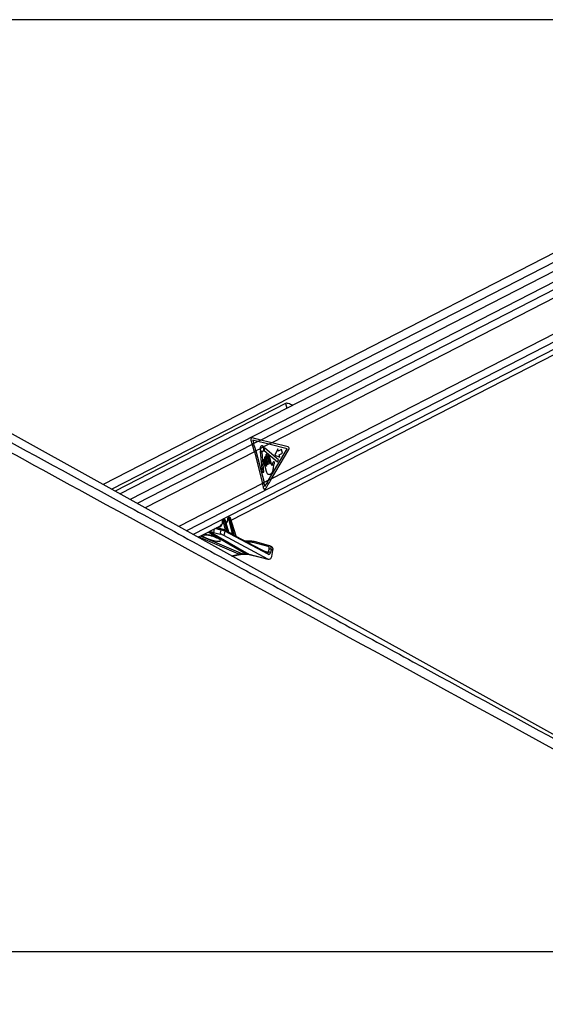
# Model space of a CAD drawing. Header units: millimetres. Extents: x 20 to 22981, y 40 to 19992.
# Tile 31 of 158: x 5284 to 6044, y 6536 to 7959. Entities that reach past the tile are written whole.
import ezdxf

# ---------------------------------------------------------------- set-up
doc = ezdxf.new("R2010")
doc.units = ezdxf.units.MM
doc.header["$LTSCALE"] = 2
doc.layers.add('COMPONENT_GEOMETRY', color=7, linetype='Continuous')
doc.styles.add('SLDTEXTSTYLE0', font='TXT', dxfattribs={"width": 0.75})
doc.dimstyles.new('SLDDIMSTYLE0', dxfattribs={"dimtxt": 100, "dimasz": 6.604, "dimexe": 0, "dimexo": 0.0625, "dimgap": 25, "dimtad": 0, "dimtih": 1, "dimtoh": 1, "dimdec": 0, "dimrnd": 1e-09, "dimzin": 12, "dimdsep": 46, "dimtxsty": 'SLDTEXTSTYLE0', "dimsah": 1, "dimcen": 0.09, "dimadec": 0, "dimazin": 3, "dimtfac": 1, "dimtdec": 0, "dimtofl": 0, "dimtmove": 0, "dimatfit": 3, "dimfxl": 1, "dimfrac": 2, "dimtolj": 1, "dimtzin": 12, "dimarcsym": 0})

# ---------------------------------------------------------------- blocks, each defined once
blk = doc.blocks.new('_D_4')
at = {"layer": 'COMPONENT_GEOMETRY', "color": 7}
for p, q in [((6638.5, 7959.5), (957.9, 7959.5)), ((964.3, 7959.5), (964.3, 5020.2)), ((727.3, 4999.9), (696.8, 4999.9)), ((696.8, 4999.9), (696.8, 4841.1)), ((1201.3, 4999.9), (1231.8, 4999.9)), ((1231.8, 4999.9), (1231.8, 4841.1)), ((696.8, 4841.1), (727.3, 4841.1)), ((1231.8, 4841.1), (1201.3, 4841.1)), ((964.3, 1752.2), (964.3, 4691.5)), ((5939.9, 1752.2), (957.9, 1752.2))]:
    blk.add_line(p, q, dxfattribs=at)
for points in [[(964.3, 7959.5), (963.3, 7952.9), (965.3, 7952.9)], [(964.3, 1752.2), (965.3, 1758.8), (963.3, 1758.8)]]:
    blk.add_solid(points, dxfattribs=at)
at = {"layer": 'COMPONENT_GEOMETRY', "color": 7, "char_height": 100, "attachment_point": 1, "style": 'SLDTEXTSTYLE0'}
for s, insert in [('10\'2.19"', (727.3, 4970)), ('3104mm', (691.5, 4820.4))]:
    blk.add_mtext(s, dxfattribs=dict(at, insert=insert))

msp = doc.modelspace()

# ---------------------------------------------------------------- linework, layer by layer
at = {"color": 7, "linetype": 'Continuous', "lineweight": 25}
for p, q in [((6605.91, 7904.86), (5404.92, 7287.66)), ((6619.97, 7885.97), (5429.33, 7274.09)), ((5589.9, 7236.12), (6635.01, 7773.21)), ((6374.84, 6748.91), (4581.99, 7744.75)), ((5668.36, 7404.73), (5422.04, 7278.14)), ((5618.41, 7351.74), (5620.31, 7345.6)), ((5632.67, 7351.95), (5620.23, 7354.97)), ((5622.47, 7346.71), (5620.31, 7345.6)), ((5620.98, 7351.53), (5622.47, 7346.71)), ((5628.36, 7349.73), (5620.98, 7351.53)), ((5628.36, 7349.73), (5622.47, 7346.71)), ((5632.67, 7351.95), (5628.36, 7349.73)), ((5644.15, 7345.83), (5636.64, 7341.97)), ((5648.46, 7348.04), (5644.15, 7345.83)), ((5670.7, 7339.15), (5644.15, 7345.83)), ((5672.08, 7342.1), (5648.46, 7348.04)), ((5625.44, 7336.22), (5623.29, 7335.11)), ((5623.29, 7335.11), (5635.08, 7289.22)), ((5631.47, 7339.31), (5625.44, 7336.22)), ((5625.44, 7336.22), (5637.23, 7290.33)), ((5636.64, 7341.97), (5631.47, 7339.31)), ((5631.64, 7335.35), (5634.34, 7304.96)), ((5637.06, 7305.45), (5634.51, 7334.2)), ((5637.63, 7336.89), (5656.56, 7320.26)), ((5657.94, 7323.48), (5638.26, 7340.26)), ((5645.18, 7317.6), (5642.03, 7329.85)), ((5643.91, 7293.76), (5670.7, 7339.15)), ((5648.2, 7295.96), (5673.1, 7338.14)), ((5657.05, 7339.09), (5652.95, 7330.31)), ((5652.95, 7330.31), (5660.08, 7327.29)), ((5657.84, 7335.99), (5657.05, 7339.09)), ((5662.71, 7338.49), (5657.84, 7335.99)), ((5659.28, 7330.39), (5664.15, 7332.89)), ((5660.08, 7327.29), (5659.28, 7330.39)), ((5664.15, 7332.89), (5662.71, 7338.49)), ((5636.44, 7321.51), (5640.21, 7306.83)), ((5637.94, 7325.7), (5640.83, 7314.46)), ((5640.55, 7314.32), (5638.44, 7322.54)), ((5639.75, 7328.68), (5642.9, 7316.43)), ((5642.62, 7316.29), (5639.94, 7326.72)), ((5643.04, 7327.18), (5645.46, 7317.75)), ((5648.72, 7315.1), (5645.31, 7328.35)), ((5650.89, 7311.05), (5651.63, 7315.88)), ((5656.56, 7320.26), (5657.94, 7323.48)), ((5634.34, 7304.96), (5637.06, 7305.45)), ((5637.23, 7290.33), (5635.08, 7289.22)), ((5643.91, 7293.76), (5637.23, 7290.33)), ((5648.2, 7295.96), (5643.91, 7293.76)), ((5577.84, 7236.1), (5577.56, 7236.1)), ((5578.64, 7237.77), (5577.67, 7237.27)), ((5578.96, 7237.85), (5577.99, 7237.35)), ((5577.99, 7237.35), (5578.27, 7237.35)), ((5578.27, 7237.35), (5579.24, 7237.85)), ((5581.85, 7221.72), (5578.3, 7235.64)), ((5579.24, 7237.85), (5578.96, 7237.85)), ((5579.49, 7237.91), (5579.2, 7237.91)), ((5580.66, 7236.49), (5579.67, 7235.98)), ((5579.67, 7235.98), (5583.71, 7220.17)), ((5586.18, 7218.81), (5580.66, 7236.49)), ((5586.6, 7218.55), (5580.92, 7236.76)), ((5582.33, 7232.23), (5582.94, 7232.54)), ((5585.83, 7238.3), (5585.21, 7238.3)), ((5586.37, 7240.02), (5585.32, 7239.47)), ((5586.7, 7240.09), (5585.64, 7239.55)), ((5585.64, 7239.55), (5586.27, 7239.55)), ((5586.27, 7239.55), (5587.32, 7240.09)), ((5591.74, 7216.5), (5586.29, 7237.84)), ((5587.32, 7240.09), (5586.7, 7240.09)), ((5587.56, 7240.15), (5586.94, 7240.15)), ((5588.74, 7238.74), (5587.66, 7238.18)), ((5587.66, 7238.18), (5593.68, 7214.63)), ((5596.81, 7212.85), (5588.74, 7238.74)), ((5597.17, 7212.8), (5589, 7239)), ((5542.01, 7211.51), (5575.37, 7228.65)), ((5564.09, 7218.51), (5573.98, 7216.04)), ((5577.02, 7223.08), (5568.61, 7225.18)), ((5573.98, 7216.04), (5575.2, 7221.79)), ((5577.02, 7223.08), (5577.27, 7222.98)), ((5580.64, 7220.18), (5579.32, 7213.95)), ((5580.15, 7221.86), (5579.94, 7221.93)), ((5582.17, 7220.78), (5580.15, 7221.86)), ((5643.01, 7186.88), (5580.64, 7220.18)), ((5591.66, 7215.71), (5586.76, 7218.32)), ((5642.98, 7179.97), (5579.32, 7213.95)), ((5597.17, 7212.79), (5597.17, 7212.8)), ((5642.52, 7188.56), (5597.18, 7212.76)), ((5618.1, 7205.78), (5610.26, 7205.78)), ((5643.31, 7197.92), (5621.63, 7203.8)), ((5645.17, 7199.19), (5623.49, 7205.07)), ((5606, 7187.47), (5610.34, 7187.47)), ((5607.4, 7187.13), (5611.74, 7187.13)), ((5615.13, 7186.93), (5642.98, 7179.97)), ((5643.79, 7189.97), (5644.73, 7194.38)), ((5645.74, 7198.94), (5645.17, 7199.19)), ((5645.37, 7199.12), (5645.17, 7199.19)), ((5648.52, 7197.61), (5645.86, 7198.93)), ((5647.5, 7193.81), (5646.57, 7189.39)), ((5650.17, 7192.5), (5647.5, 7193.81)), ((5648.31, 7183.74), (5650.17, 7192.5)), ((5591.41, 7184.07), (5602.77, 7186.6)), ((5615.88, 7186.64), (5643.72, 7179.68)), ((4051.92, 6612.47), (6591.82, 6612.47))]:
    msp.add_line(p, q, dxfattribs=at)
at = {"color": 8, "linetype": 'Continuous', "lineweight": 25}
for p, q in [((6617.76, 7897.75), (5417.26, 7280.8)), ((6615.22, 7867.99), (5443.87, 7266.02)), ((6614.74, 7856.64), (5632.67, 7351.95)), ((6614.74, 7844.62), (5648.46, 7348.04)), ((6623.51, 7785.45), (5525.04, 7220.94)), ((6618.92, 7794.82), (5648.2, 7295.96)), ((6629.4, 7777.89), (5534.94, 7215.44)), ((5668.36, 7404.73), (5670.13, 7397.84)), ((5620.31, 7345.6), (5454.25, 7260.26)), ((5623.29, 7335.11), (5465.49, 7254.01)), ((5635.08, 7289.22), (5514.07, 7227.03)), ((5610.34, 7187.47), (5556.34, 7218.87)), ((5558.38, 7219.92), (5615.13, 7186.93)), ((5565.12, 7223.38), (5564.09, 7218.51)), ((5575.2, 7221.79), (5566.34, 7224.01)), ((5568.99, 7225.37), (5581.85, 7221.72)), ((5588.39, 7217.46), (5591.74, 7216.5)), ((5600.73, 7186.93), (5542.66, 7211.84)), ((5545.62, 7213.36), (5606, 7187.47)), ((5557.35, 7214.58), (5557.17, 7214.85)), ((5616.76, 7204.44), (5612.77, 7204.44)), ((5590.4, 7184.63), (5600.73, 7186.93)), ((5615.13, 7186.93), (5615.88, 7186.64)), ((5636.43, 7191.81), (5643.79, 7189.97))]:
    msp.add_line(p, q, dxfattribs=at)
at = {"color": 7, "linetype": 'Continuous', "lineweight": 25, "flags": 128}
for points in [[(5631.47, 7339.31), (5631.77, 7337.67), (5632.51, 7336.34), (5633.56, 7335.55), (5634.76, 7335.44), (5635.88, 7336.01), (5636.75, 7337.19), (5637.2, 7338.75), (5637.16, 7340.45), (5636.64, 7341.97)], [(5632.11, 7335.71), (5632.04, 7335.77), (5631.96, 7335.8), (5631.87, 7335.79), (5631.79, 7335.75), (5631.72, 7335.68), (5631.67, 7335.58), (5631.65, 7335.47), (5631.64, 7335.35)], [(5638.26, 7340.26), (5638.19, 7340.3), (5638.11, 7340.31), (5638.04, 7340.3), (5637.96, 7340.25), (5637.9, 7340.18), (5637.86, 7340.09), (5637.83, 7339.99), (5637.83, 7339.88)], [(5642.03, 7329.85), (5641.78, 7330.42), (5641.4, 7330.82), (5640.95, 7330.97), (5640.48, 7330.87), (5640.07, 7330.53), (5639.8, 7329.99), (5639.68, 7329.34), (5639.75, 7328.68)], [(5645.31, 7328.35), (5645.07, 7328.92), (5644.69, 7329.32), (5644.23, 7329.47), (5643.76, 7329.37), (5643.36, 7329.03), (5643.08, 7328.49), (5642.97, 7327.84), (5643.04, 7327.18)], [(5638.44, 7322.54), (5638.22, 7323.04), (5637.89, 7323.38), (5637.49, 7323.52), (5637.08, 7323.44), (5636.72, 7323.13), (5636.48, 7322.66), (5636.38, 7322.09), (5636.44, 7321.51)], [(5639.94, 7326.72), (5639.72, 7327.22), (5639.39, 7327.57), (5638.99, 7327.71), (5638.58, 7327.62), (5638.22, 7327.32), (5637.98, 7326.85), (5637.88, 7326.28), (5637.94, 7325.7)], [(5642.9, 7316.43), (5642.91, 7316.35), (5642.9, 7316.27), (5642.86, 7316.2), (5642.81, 7316.16), (5642.75, 7316.15), (5642.69, 7316.17), (5642.65, 7316.22), (5642.62, 7316.29)], [(5645.46, 7317.75), (5645.47, 7317.67), (5645.46, 7317.59), (5645.42, 7317.52), (5645.37, 7317.48), (5645.31, 7317.46), (5645.25, 7317.48), (5645.21, 7317.53), (5645.18, 7317.6)], [(5640.83, 7314.46), (5640.84, 7314.38), (5640.83, 7314.3), (5640.79, 7314.23), (5640.74, 7314.19), (5640.68, 7314.17), (5640.63, 7314.19), (5640.58, 7314.24), (5640.55, 7314.32)], [(5579.2, 7237.91), (5579.09, 7237.9), (5578.96, 7237.85)], [(5579.49, 7237.91), (5579.37, 7237.9), (5579.24, 7237.85)], [(5586.7, 7240.09), (5586.83, 7240.14), (5586.94, 7240.15)], [(5587.32, 7240.09), (5587.45, 7240.14), (5587.56, 7240.15)], [(5618.56, 7205.67), (5618.29, 7205.76), (5618.1, 7205.78)]]:
    msp.add_lwpolyline(points, dxfattribs=at)
at = {"color": 8, "linetype": 'Continuous', "lineweight": 25, "flags": 128}
for points in [[(5576.98, 7235.9), (5576.98, 7235.9), (5577.01, 7235.84), (5577.07, 7235.78), (5577.17, 7235.74), (5577.3, 7235.7)], [(5580.92, 7236.76), (5580.92, 7236.75), (5580.91, 7236.7), (5580.86, 7236.63), (5580.78, 7236.57), (5580.66, 7236.49)], [(5584.95, 7237.97), (5584.82, 7238.03), (5584.72, 7238.1), (5584.65, 7238.18), (5584.63, 7238.26), (5584.62, 7238.28)], [(5588.74, 7238.74), (5588.85, 7238.81), (5588.94, 7238.88), (5588.99, 7238.94), (5589, 7238.99), (5589, 7239)], [(5606, 7187.47), (5606.81, 7187.19), (5607.4, 7187.13)], [(5610.34, 7187.47), (5611.15, 7187.19), (5611.72, 7187.13)]]:
    msp.add_lwpolyline(points, dxfattribs=at)
at = {"color": 7, "linetype": 'Continuous', "lineweight": 25}
for centre, radius, start, end in [((5406.39, 7279.34), 223.95, 14.41876, 17.2083), ((5408.54, 7280.45), 223.95, 14.41876, 17.2083), ((5634.49, 7337.55), 3, 217.76359, 265.08472), ((5634.16, 7334.21), 0.35, 357.8989, 77.49995), ((5637.99, 7337.23), 0.502, 160.30246, 223.55564), ((5631.1, 7339.47), 6.74, 342.14593, 3.45079), ((5670.8, 7339.66), 2.75, 326.45167, 62.45976), ((5424.72, 7235.15), 217.2, 12.56645, 14.41461), ((5426.33, 7236.12), 217.76, 12.92744, 14.41318), ((5578.65, 7236.42), 1.13, 125.33518, 196.56223), ((5578.93, 7236.42), 1.13, 125.33518, 196.56223), ((5577.96, 7239.94), 4.31, 274.55518, 293.40825), ((5586.3, 7238.62), 1.13, 125.33518, 196.56223), ((5586.92, 7238.62), 1.13, 125.33518, 196.56223), ((5585.95, 7242.14), 4.31, 274.55518, 293.40825), ((5584.12, 7220.03), 0.439, 161.61835, 209.08894), ((5586.61, 7218.67), 0.451, 161.98185, 206.25298), ((5594.15, 7214.48), 0.492, 162.8927, 197.28954), ((5597.3, 7212.7), 0.511, 163.15887, 193.25235), ((5616.82, 7185.87), 18.57, 74.98734, 90.19035), ((5618.63, 7186.12), 19.54, 74.98734, 90.19035), ((5643.93, 7183.63), 6.33, 65.406, 91.22324), ((5644.87, 7188.05), 6.33, 65.406, 91.22324)]:
    msp.add_arc(centre, radius, start, end, dxfattribs=at)
at = {"color": 8, "linetype": 'Continuous', "lineweight": 25}
for centre, radius, start, end in [((5576.83, 7221.42), 1.67, 83.26181, 167.01175), ((5579.32, 7220.7), 1.42, 338.46559, 54.32168), ((5581.21, 7221.65), 0.648, 302.12693, 5.8341), ((5581.31, 7221.63), 0.833, 307.35153, 356.43209), ((5591.14, 7216.43), 0.61, 292.4358, 7.13001), ((5591.17, 7216.42), 0.641, 293.08152, 4.24658), ((5550.31, 7222.58), 8.01, 256.37793, 288.20033), ((5618.31, 7204.23), 1.57, 97.93795, 172.30364), ((5623.27, 7203.4), 1.68, 82.42643, 166.29677), ((5602.19, 7189.48), 2.93, 240.19745, 281.09004), ((5641.69, 7187.4), 1.42, 338.46559, 54.32168), ((5644.95, 7197.52), 1.68, 82.42643, 166.29677)]:
    msp.add_arc(centre, radius, start, end, dxfattribs=at)
at = {"color": 7, "linetype": 'Continuous', "lineweight": 25}
for centre, major_axis, ratio, start_param, end_param in [((5620.03, 7352.57), (-0.24, 2.43), 0.7207392, 6.0372007, 8.1326028), ((5531.01, 7345.83), (249.46, -50.36), 0.0977317, 1.1199105, 1.1897237), ((5535.32, 7348.04), (249.46, -50.36), 0.0977317, 1.1199105, 1.1897237), ((5530.77, 7293.76), (165.79, 238.22), 0.3281908, 4.9004571, 4.93695), ((5535.06, 7295.96), (165.79, 238.22), 0.3281908, 4.8784607, 4.93695), ((5569.18, 7237.84), (-4.54, 10.03), 0.6728942, 3.1747413, 3.5170201), ((5577.67, 7235.63), (-0.208, 0.455), 0.6722722, 5.9843781, 7.3944837), ((5577.95, 7235.63), (-0.208, 0.455), 0.6722722, 4.4484883, 5.9843781), ((5578.62, 7235.93), (-0.67, 1.34), 0.667317, 4.428083, 5.9639727), ((5579.62, 7236.45), (-0.71, 1.32), 0.6616964, 4.4084912, 5.944381), ((5576.74, 7241.72), (-4.54, 10.03), 0.6728942, 3.302091, 3.37025), ((5585.32, 7237.82), (-0.208, 0.455), 0.6722722, 5.9843781, 7.2486115), ((5585.94, 7237.82), (-0.208, 0.455), 0.6722722, 4.4484883, 5.9843781), ((5586.62, 7238.13), (-0.67, 1.34), 0.667317, 4.428083, 5.9639727), ((5587.69, 7238.69), (-0.71, 1.32), 0.6616964, 4.4084912, 5.944381), ((5557.46, 7222.05), (9.43, -3.74), 0.1227735, 4.9117535, 5.5392213), ((5576.63, 7214.63), (3.77, -1.5), 0.1227735, 0.8256764, 2.3976287), ((5577.86, 7220.43), (3.84, -1.17), 0.1943779, 0.8217162, 2.3936685), ((5578.6, 7222.27), (1.89, -0.75), 0.1227735, 0.8256764, 2.3976287), ((5582.82, 7220.88), (1.24, -0.89), 0.1447744, 2.2469792, 2.5565144), ((5535.84, 7243.04), (74.5, -38.78), 0.0278678, 0.8434322, 0.8875813), ((5536.19, 7243.06), (74.14, -38.79), 0.0223659, 0.8421465, 0.8862956), ((5592.71, 7215.66), (1.24, -0.89), 0.1447744, 2.4713168, 2.5565144), ((5535.84, 7243.04), (74.5, -38.78), 0.0278678, 0.6267045, 0.6965384), ((5536.19, 7243.06), (74.14, -38.79), 0.0223659, 0.6254189, 0.6952527), ((5596.68, 7149.7), (18.43, 35.57), 0.6894012, 0.3356831, 0.5119979), ((5601.02, 7149.7), (17.75, 35.91), 0.6596861, 0.1462351, 0.3225499), ((5643.9, 7190.71), (-0.16, 4.08), 0.6824235, 2.7623598, 4.3579059), ((5641.86, 7194.21), (1.77, 3.59), 0.6675995, 5.076761, 6.4133328), ((5643.2, 7193.55), (2.66, 5.38), 0.6678917, 6.283093, 6.4133788), ((5645.87, 7192.23), (2.66, 5.38), 0.6675995, 5.076761, 6.283047), ((5644.31, 7185.71), (-0.23, 6.12), 0.6824235, 2.7623598, 4.3579059)]:
    msp.add_ellipse(centre, major_axis=major_axis, ratio=ratio, start_param=start_param, end_param=end_param, dxfattribs=at)
at = {"color": 8, "linetype": 'Continuous', "lineweight": 25}
for centre, major_axis, ratio, start_param, end_param in [((5568.51, 7237.53), (-5, 10.92), 0.6722722, 2.7677048, 4.2528911), ((5578.34, 7235.93), (-0.67, 1.34), 0.667317, 5.9639727, 6.2891422), ((5579.34, 7236.45), (-0.71, 1.32), 0.6616964, 5.944381, 6.2734964), ((5576.07, 7241.42), (-5, 10.92), 0.6722722, 3.362704, 4.1070188), ((5585.99, 7238.13), (-0.67, 1.34), 0.667317, 5.9639727, 6.2938173), ((5587.07, 7238.69), (-0.71, 1.32), 0.6616964, 5.944381, 6.2734964), ((5561.27, 7210.62), (13.1, -4.08), 0.2216761, 3.1527091, 8.2406214), ((5642.46, 7190.62), (-0.48, 2.09), 0.5968415, 2.8476041, 4.2599434), ((5643.2, 7193.55), (2.66, 5.38), 0.6678917, 5.076807, 6.283093)]:
    msp.add_ellipse(centre, major_axis=major_axis, ratio=ratio, start_param=start_param, end_param=end_param, dxfattribs=at)
at = {"color": 7, "linetype": 'Continuous', "lineweight": 25}
for points, knots in [([(6591.82, 6612.47), (6385.14, 6725.29), (5990.82, 6940.55), (5458.3, 7231.57), (5063.47, 7447.73), (4787.38, 7599.42), (4635.48, 7683.21), (4552.76, 7729.14), (4538.7, 7736.95)], [0, 0, 0, 0, 0.3015454, 0.5753359, 0.7773277, 0.8783239, 0.9793204, 1, 1, 1, 1]), ([(5678.64, 7402.21), (5678.56, 7402.25), (5677.64, 7402.64), (5675.4, 7403.54), (5672.67, 7404.56), (5670.43, 7405.07), (5669.11, 7405.05), (5668.55, 7404.81), (5668.36, 7404.73)], [0, 0, 0, 0, 0.0253917, 0.2875047, 0.599755, 0.7895265, 0.9312571, 1, 1, 1, 1]), ([(5636.64, 7341.97), (5636.42, 7342.31), (5635.97, 7342.98), (5635.04, 7343.52), (5634.05, 7343.62), (5633.1, 7343.25), (5632.29, 7342.46), (5631.72, 7341.33), (5631.48, 7340.22), (5631.47, 7339.54), (5631.47, 7339.31)], [0, 0, 0, 0, 0.1335987, 0.2671966, 0.4008119, 0.5344211, 0.6680123, 0.8016105, 0.9352267, 1, 1, 1, 1]), ([(5648.88, 7315.28), (5648.86, 7315.24), (5648.81, 7315.17), (5648.75, 7315.11), (5648.72, 7315.1), (5648.72, 7315.1)], [0, 0, 0, 0, 0.5139901, 0.9849014, 1, 1, 1, 1]), ([(5649.27, 7317.07), (5649.22, 7316.75), (5649.13, 7316.14), (5648.96, 7315.56), (5648.88, 7315.28)], [0, 0, 0, 0, 0.5191471, 1, 1, 1, 1]), ([(5650.61, 7319.84), (5650.29, 7319.41), (5649.7, 7318.62), (5649.4, 7317.55), (5649.27, 7317.07)], [0, 0, 0, 0, 0.5468478, 1, 1, 1, 1]), ([(5651.63, 7315.88), (5651.8, 7316.65), (5652.02, 7317.62), (5652.33, 7318.79), (5652.3, 7319.44), (5652.14, 7319.93), (5651.92, 7320.22), (5651.6, 7320.41), (5651.09, 7320.34), (5650.77, 7320.01), (5650.61, 7319.84)], [0, 0, 0, 0, 0.36953197, 0.46223381, 0.55784055, 0.65371132, 0.7001721, 0.74700172, 0.87284461, 1, 1, 1, 1]), ([(5640.21, 7306.83), (5640.49, 7305.94), (5641.02, 7304.24), (5642.68, 7302.57), (5644.63, 7302.15), (5646.55, 7302.74), (5648.3, 7303.92), (5649.77, 7305.81), (5650.52, 7308.38), (5650.77, 7310.16), (5650.89, 7311.05)], [0, 0, 0, 0, 0.1310602, 0.2510236, 0.3769161, 0.5013552, 0.6271609, 0.7506501, 0.8753565, 1, 1, 1, 1]), ([(5636.71, 7282.41), (5636.79, 7282.16), (5636.94, 7281.66), (5637.36, 7281.12), (5637.89, 7280.81), (5638.46, 7280.78), (5639.02, 7281.02), (5639.38, 7281.38), (5639.55, 7281.63), (5639.57, 7281.68)], [0, 0, 0, 0, 0.16108, 0.3221601, 0.483216, 0.6440788, 0.8046787, 0.9651276, 1, 1, 1, 1]), ([(5577.03, 7234.26), (5577, 7233.63), (5576.93, 7232.24), (5576.43, 7230.61), (5575.87, 7229.83), (5575.65, 7229.52)], [0, 0, 0, 0, 0.3319968, 0.7358738, 1, 1, 1, 1]), ([(5577.68, 7237.26), (5577.57, 7237.2), (5577.34, 7237.07), (5577.1, 7236.73), (5576.97, 7236.32), (5576.98, 7236.04), (5576.98, 7235.9)], [0, 0, 0, 0, 0.2202703, 0.4881089, 0.7519096, 1, 1, 1, 1]), ([(5576.98, 7235.9), (5577.03, 7235.48), (5577.09, 7234.91), (5577.04, 7234.39), (5577.03, 7234.26)], [0, 0, 0, 0, 0.7430566, 1, 1, 1, 1]), ([(5579.2, 7237.91), (5579.05, 7237.9), (5578.85, 7237.89), (5578.68, 7237.78), (5578.64, 7237.75)], [0, 0, 0, 0, 0.7619394, 1, 1, 1, 1]), ([(5580.92, 7236.76), (5580.87, 7236.9), (5580.74, 7237.22), (5580.37, 7237.62), (5579.92, 7237.87), (5579.62, 7237.9), (5579.49, 7237.91)], [0, 0, 0, 0, 0.2251996, 0.5302796, 0.7936761, 1, 1, 1, 1]), ([(5584.5, 7236.86), (5584.39, 7236.24), (5584.16, 7234.91), (5583.45, 7233.47), (5582.8, 7232.86), (5582.54, 7232.62)], [0, 0, 0, 0, 0.3480466, 0.7435867, 1, 1, 1, 1]), ([(5584.62, 7238.28), (5584.62, 7237.88), (5584.63, 7237.37), (5584.52, 7236.94), (5584.5, 7236.86)], [0, 0, 0, 0, 0.812174, 1, 1, 1, 1]), ([(5585.33, 7239.46), (5585.22, 7239.4), (5584.99, 7239.27), (5584.76, 7238.93), (5584.64, 7238.58), (5584.63, 7238.36), (5584.62, 7238.28)], [0, 0, 0, 0, 0.2435753, 0.5456189, 0.8429484, 1, 1, 1, 1]), ([(5586.94, 7240.15), (5586.78, 7240.14), (5586.58, 7240.13), (5586.41, 7240.02), (5586.37, 7240)], [0, 0, 0, 0, 0.7600039, 1, 1, 1, 1]), ([(5589, 7239), (5588.94, 7239.14), (5588.81, 7239.47), (5588.45, 7239.86), (5588, 7240.11), (5587.69, 7240.14), (5587.56, 7240.15)], [0, 0, 0, 0, 0.2251996, 0.5302796, 0.7936761, 1, 1, 1, 1]), ([(5582.14, 7221.58), (5582.27, 7221.49), (5582.6, 7221.27), (5583.08, 7220.79), (5583.47, 7220.39), (5583.67, 7220.21), (5583.71, 7220.17)], [0, 0, 0, 0, 0.2052766, 0.54887, 0.9210651, 1, 1, 1, 1]), ([(5583.74, 7219.82), (5583.69, 7219.85), (5583.43, 7219.99), (5582.93, 7220.31), (5582.44, 7220.65), (5582.18, 7220.77), (5582.17, 7220.77)], [0, 0, 0, 0, 0.1039431, 0.5686154, 0.9824274, 1, 1, 1, 1]), ([(5586.77, 7218.32), (5586.77, 7218.32), (5586.77, 7218.32), (5586.73, 7218.34), (5586.67, 7218.41), (5586.61, 7218.49), (5586.6, 7218.54), (5586.6, 7218.55)], [0, 0, 0, 0, 0.005296, 0.3315649, 0.6231276, 0.9528899, 1, 1, 1, 1]), ([(5593.68, 7214.34), (5593.63, 7214.37), (5593.37, 7214.52), (5592.84, 7214.91), (5592.22, 7215.39), (5591.79, 7215.63), (5591.66, 7215.7)], [0, 0, 0, 0, 0.0838829, 0.4422626, 0.8292932, 1, 1, 1, 1]), ([(5591.81, 7216.47), (5591.89, 7216.43), (5592.1, 7216.3), (5592.52, 7215.9), (5593.02, 7215.35), (5593.43, 7214.86), (5593.64, 7214.66), (5593.68, 7214.63)], [0, 0, 0, 0, 0.1052615, 0.2802231, 0.6261442, 0.9328781, 1, 1, 1, 1]), ([(5540.44, 7201.78), (5575.09, 7182.86), (5644.4, 7145.04), (5748.34, 7088.31), (5886.93, 7012.69), (6060.15, 6918.18), (6257.49, 6810.53), (6444.29, 6708.62), (6561.81, 6644.52), (6620.57, 6612.47)], [0, 0, 0, 0, 0.0962199, 0.1924398, 0.2886597, 0.4810994, 0.6735393, 0.8367696, 1, 1, 1, 1]), ([(5552.74, 7215.12), (5552.73, 7215.12), (5552.68, 7215.11), (5552.95, 7215.14), (5553.57, 7215.13), (5554.75, 7215.03), (5556.09, 7214.85), (5557.02, 7214.64), (5557.36, 7214.56)], [0, 0, 0, 0, 0.02798217, 0.1721375, 0.35199501, 0.5926157, 0.84990652, 1, 1, 1, 1]), ([(5557.35, 7214.58), (5557.75, 7214.49), (5558.96, 7214.22), (5561.04, 7213.65), (5563.5, 7212.85), (5565.85, 7211.96), (5567.78, 7211.09), (5569.1, 7210.39), (5569.85, 7209.91), (5569.94, 7209.83), (5569.98, 7209.8)], [0, 0, 0, 0, 0.0659107, 0.1991859, 0.3450874, 0.5022348, 0.6640232, 0.7976124, 0.9104647, 1, 1, 1, 1]), ([(5597.19, 7212.75), (5597.19, 7212.75), (5597.19, 7212.74), (5597.18, 7212.78), (5597.17, 7212.8)], [0, 0, 0, 0, 0.5890957, 1, 1, 1, 1]), ([(5602.77, 7186.6), (5603.18, 7186.68), (5604.78, 7187.02), (5606.28, 7187.08), (5607.4, 7187.13)], [0, 0, 0, 0, 0.25058593, 1, 1, 1, 1]), ([(5611.74, 7187.13), (5612.1, 7187.13), (5613.56, 7187.1), (5614.89, 7186.84), (5615.88, 7186.64)], [0, 0, 0, 0, 0.25046179, 1, 1, 1, 1])]:
    msp.add_open_spline(points, degree=3, knots=knots, dxfattribs=at)
at = {"color": 8, "linetype": 'Continuous', "lineweight": 25}
for points, knots in [([(4560.95, 7736.95), (4575.21, 7729.14), (4641.7, 7692.75), (4812.31, 7599.41), (5020.48, 7485.66), (5245.85, 7362.58), (5401.82, 7277.43), (5505.78, 7220.69), (5540.44, 7201.78)], [0, 0, 0, 0, 0.0435078, 0.2029209, 0.5217497, 0.6811648, 0.8937185, 1, 1, 1, 1]), ([(5549.75, 7215.49), (5550.42, 7215.54), (5551.79, 7215.64), (5554.5, 7215.37), (5556.39, 7215), (5557.17, 7214.85)], [0, 0, 0, 0, 0.3569142, 0.7335111, 1, 1, 1, 1]), ([(5586.18, 7218.81), (5586.26, 7218.74), (5586.41, 7218.61), (5586.56, 7218.53), (5586.62, 7218.53), (5586.6, 7218.54), (5586.6, 7218.55)], [0, 0, 0, 0, 0.3999514, 0.6950117, 0.9693043, 1, 1, 1, 1]), ([(5586.76, 7218.32), (5586.77, 7218.32), (5586.82, 7218.3), (5586.81, 7218.27), (5586.73, 7218.25), (5586.51, 7218.31), (5586.32, 7218.41), (5586.2, 7218.47)], [0, 0, 0, 0, 0.0156717, 0.2255313, 0.4524433, 0.6939363, 1, 1, 1, 1]), ([(5597.18, 7212.75), (5597.19, 7212.74), (5597.28, 7212.7), (5597.34, 7212.6), (5597.34, 7212.49), (5597.23, 7212.43), (5597.04, 7212.46), (5596.88, 7212.54), (5596.8, 7212.59)], [0, 0, 0, 0, 0.037469, 0.23435068, 0.43499611, 0.59517084, 0.79553052, 1, 1, 1, 1]), ([(5596.81, 7212.85), (5596.87, 7212.8), (5596.98, 7212.71), (5597.08, 7212.67), (5597.14, 7212.66), (5597.16, 7212.68), (5597.18, 7212.72), (5597.17, 7212.76), (5597.16, 7212.8)], [0, 0, 0, 0, 0.3009649, 0.5156707, 0.5726705, 0.7519167, 0.7880445, 1, 1, 1, 1])]:
    msp.add_open_spline(points, degree=3, knots=knots, dxfattribs=at)

# ---------------------------------------------------------------- dimensions: what is measured, and where the dimension line sits
at = {"layer": 'COMPONENT_GEOMETRY', "color": 7}
dim = msp.add_linear_dim(base=(964.27, 7959.49), p1=(5942.49, 1752.2), p2=(6641.06, 7959.49), angle=90, dimstyle='SLDDIMSTYLE0', dxfattribs=at)
dim.commit()
dim.dimension.update_dxf_attribs({"geometry": '_D_4', "text_midpoint": (964.27, 4855.84), "dimtype": 160})

doc.saveas('drawing.dxf')
